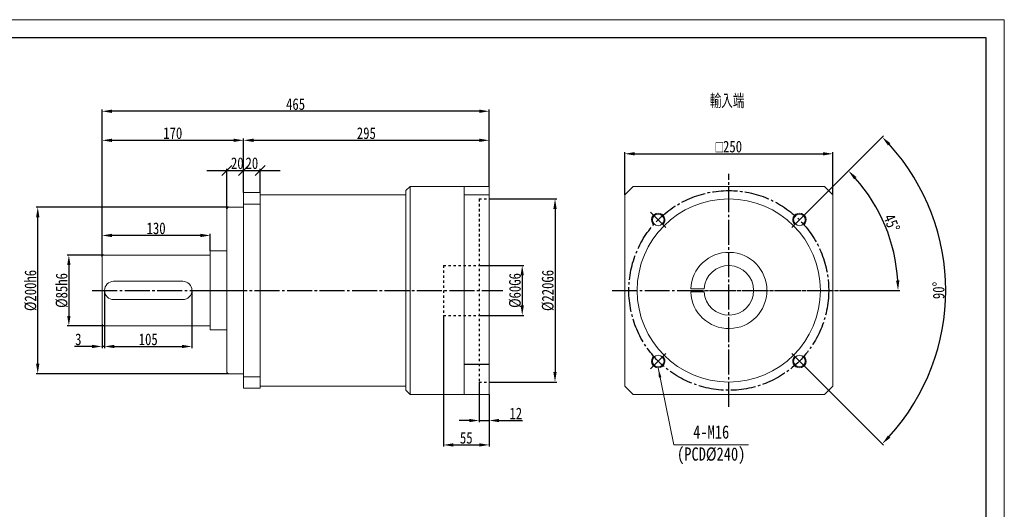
# Model space of a CAD drawing. Header units: millimetres. Extents: x 18514 to 20354, y 216 to 1517.
# Tile 3 of 3: x 19172 to 20354, y 929 to 1517. Entities that reach past the tile are written whole.
import ezdxf

# ---------------------------------------------------------------- set-up
doc = ezdxf.new("R2010")
doc.units = ezdxf.units.MM
doc.header["$PDSIZE"] = -5
doc.linetypes.add('EB_DASH', pattern=[6, 3, -3])
doc.linetypes.add('EB_DASHDOT', pattern=[39, 30, -3, 3, -3])
doc.layers.get('0').update_dxf_attribs({"lineweight": 0})
doc.layers.get('Defpoints').update_dxf_attribs({"lineweight": 18})
for name, color, linetype, lineweight in [('7标注层', 4, 'Continuous', 18), ('CAXA0', 7, 'Continuous', 70), ('CAXA0层', 7, 'Continuous', 70), ('CAXA1', 1, 'EB_DASHDOT', 25), ('CAXA3', 7, 'Continuous', 25), ('CAXA中心线层', 1, 'EB_DASHDOT', 25), ('图框_外框线', 7, 'Continuous', 18)]:
    doc.layers.add(name, color=color, linetype=linetype, lineweight=lineweight)
doc.styles.get("Standard").update_dxf_attribs({"font": 'txt', "width": 0.707})
doc.styles.add('TH_GBDIM', font='txt', dxfattribs={"width": 0.8})
doc.dimstyles.new('TH_GBDIM', dxfattribs={"dimtxt": 14, "dimasz": 12, "dimexe": 2, "dimexo": 0, "dimgap": 1.5, "dimtad": 1, "dimdec": 0, "dimzin": 0, "dimdsep": 46, "dimtxsty": 'TH_GBDIM', "dimcen": 2.5, "dimdle": 24, "dimclrd": 3, "dimclre": 3, "dimclrt": 3, "dimadec": 0, "dimazin": 0, "dimtfac": 0.714286, "dimtdec": 0, "dimtmove": 0, "dimatfit": 3, "dimfxl": 1, "dimtolj": 1, "dimarcsym": 0})

# ---------------------------------------------------------------- blocks, each defined once
blk = doc.blocks.new('*X3')
at = {"linetype": 'Continuous', "lineweight": 15}
blk.add_hatch(color=3, dxfattribs=at).paths.add_polyline_path([(-108.4, 92.5), (-104.5, 81.1), (-107.5, 80.5)], flags=0)
at = {"color": 3, "linetype": 'Continuous', "lineweight": 15}
for p, q in [((-108.4, 92.5), (-89.5, 0)), ((-89.5, 0), (0, 0)), ((0, 0), (0, 0))]:
    blk.add_line(p, q, dxfattribs=at)
blk = doc.blocks.new('_Oblique')
at = {"color": 0, "linetype": 'ByBlock', "lineweight": -2}
blk.add_line((-0.5, -0.5), (0.5, 0.5), dxfattribs=at)
blk = doc.blocks.new('*X4')
at = {"color": 3, "linetype": 'Continuous', "lineweight": -2, "transparency": 16777216}
for p, q in [((19420.4, 1289.8), (19420.4, 1338.1)), ((19440.4, 1309.3), (19440.4, 1338.1)), ((19396.4, 1336.1), (19464.4, 1336.1))]:
    blk.add_line(p, q, dxfattribs=at)
at = {"layer": 'Defpoints', "color": 0, "linetype": 'Continuous', "transparency": 16777216}
for p in [(19440.4, 1336.1), (19440.4, 1309.3), (19420.4, 1289.8)]:
    blk.add_point(p, dxfattribs=at)
at = {"color": 3, "linetype": 'Continuous', "lineweight": -2, "transparency": 16777216, "xscale": 12, "yscale": 12, "zscale": 12, "rotation": 180}
blk.add_blockref('_Oblique', (19420.4, 1336.1), dxfattribs=at)
at = {"color": 3, "linetype": 'Continuous', "lineweight": -2, "transparency": 16777216, "xscale": 12, "yscale": 12, "zscale": 12}
blk.add_blockref('_Oblique', (19440.4, 1336.1), dxfattribs=at)
at = {"color": 3, "linetype": 'Continuous', "lineweight": 15, "transparency": 16777216, "insert": (19432.9, 1344.6), "char_height": 14, "width": 28.622, "attachment_point": 5, "style": 'TH_GBDIM'}
blk.add_mtext('\\A1;20', dxfattribs=at)
blk = doc.blocks.new('*X6')
at = {"color": 3, "linetype": 'Continuous', "lineweight": -2, "transparency": 16777216}
for p, q in [((19272.4, 1234.3), (19228.6, 1234.3)), ((19230.6, 1222.3), (19230.6, 1161.3)), ((19272.4, 1149.3), (19228.6, 1149.3))]:
    blk.add_line(p, q, dxfattribs=at)
at = {"color": 3, "linetype": 'Continuous', "transparency": 16777216}
for points in [[(19228.6, 1222.3), (19232.6, 1222.3), (19230.6, 1234.3)], [(19228.6, 1161.3), (19232.6, 1161.3), (19230.6, 1149.3)]]:
    blk.add_solid(points, dxfattribs=at)
at = {"layer": 'Defpoints', "color": 0, "linetype": 'Continuous', "transparency": 16777216}
for p in [(19272.4, 1234.3), (19230.6, 1149.3), (19272.4, 1149.3)]:
    blk.add_point(p, dxfattribs=at)
at = {"color": 3, "linetype": 'Continuous', "lineweight": 15, "transparency": 16777216, "insert": (19222.1, 1191.8), "char_height": 14, "width": 77.28, "attachment_point": 5, "rotation": 90, "style": 'TH_GBDIM'}
blk.add_mtext('\\A1;%%C85h6', dxfattribs=at)
blk = doc.blocks.new('*X7')
at = {"color": 3, "linetype": 'Continuous', "lineweight": -2, "transparency": 16777216}
for p, q in [((19422.4, 1291.8), (19191.2, 1291.8)), ((19193.2, 1103.8), (19193.2, 1279.8)), ((19422.4, 1091.8), (19191.2, 1091.8))]:
    blk.add_line(p, q, dxfattribs=at)
at = {"color": 3, "linetype": 'Continuous', "transparency": 16777216}
for points in [[(19191.2, 1279.8), (19195.2, 1279.8), (19193.2, 1291.8)], [(19191.2, 1103.8), (19195.2, 1103.8), (19193.2, 1091.8)]]:
    blk.add_solid(points, dxfattribs=at)
at = {"layer": 'Defpoints', "color": 0, "linetype": 'Continuous', "transparency": 16777216}
for p in [(19193.2, 1291.8), (19422.4, 1291.8), (19422.4, 1091.8)]:
    blk.add_point(p, dxfattribs=at)
at = {"color": 3, "linetype": 'Continuous', "lineweight": 15, "transparency": 16777216, "insert": (19184.7, 1191.8), "char_height": 14, "width": 93.209, "attachment_point": 5, "rotation": 90, "style": 'TH_GBDIM'}
blk.add_mtext('\\A1;%%C200h6', dxfattribs=at)
blk = doc.blocks.new('*X8')
at = {"color": 3, "linetype": 'Continuous', "lineweight": -2, "transparency": 16777216}
for p, q in [((19723.4, 1221.8), (19777.1, 1221.8)), ((19775.1, 1209.8), (19775.1, 1173.8)), ((19723.4, 1161.8), (19777.1, 1161.8))]:
    blk.add_line(p, q, dxfattribs=at)
at = {"color": 3, "linetype": 'Continuous', "transparency": 16777216}
for points in [[(19773.1, 1209.8), (19777.1, 1209.8), (19775.1, 1221.8)], [(19773.1, 1173.8), (19777.1, 1173.8), (19775.1, 1161.8)]]:
    blk.add_solid(points, dxfattribs=at)
at = {"layer": 'Defpoints', "color": 0, "linetype": 'Continuous', "transparency": 16777216}
for p in [(19723.4, 1221.8), (19723.4, 1161.8), (19775.1, 1161.8)]:
    blk.add_point(p, dxfattribs=at)
at = {"color": 3, "linetype": 'Continuous', "lineweight": 15, "transparency": 16777216, "insert": (19766.6, 1191.8), "char_height": 14, "width": 77.28, "attachment_point": 5, "rotation": 90, "style": 'TH_GBDIM'}
blk.add_mtext('\\A1;%%C60G6', dxfattribs=at)
blk = doc.blocks.new('*X9')
at = {"color": 3, "linetype": 'Continuous', "lineweight": -2, "transparency": 16777216}
for p, q in [((19898.2, 1306.8), (19898.2, 1358)), ((19910.2, 1356), (20136.2, 1356)), ((20148.2, 1306.8), (20148.2, 1358))]:
    blk.add_line(p, q, dxfattribs=at)
at = {"color": 3, "linetype": 'Continuous', "transparency": 16777216}
for points in [[(19910.2, 1358), (19910.2, 1354), (19898.2, 1356)], [(20136.2, 1358), (20136.2, 1354), (20148.2, 1356)]]:
    blk.add_solid(points, dxfattribs=at)
at = {"layer": 'Defpoints', "color": 0, "linetype": 'Continuous', "transparency": 16777216}
for p in [(20148.2, 1356), (19898.2, 1306.8), (20148.2, 1306.8)]:
    blk.add_point(p, dxfattribs=at)
at = {"color": 3, "linetype": 'Continuous', "lineweight": 15, "transparency": 16777216, "insert": (20023.2, 1364.6), "char_height": 14, "width": 70.902, "attachment_point": 5, "style": 'TH_GBDIM'}
blk.add_mtext('\\A1;{\\fgdt|b0|i0|c134|p2;o}250', dxfattribs=at)
blk = doc.blocks.new('*X10')
at = {"color": 3, "linetype": 'Continuous', "lineweight": -2, "transparency": 16777216}
for p, q in [((19735.4, 1301.8), (19816.5, 1301.8)), ((19814.5, 1289.8), (19814.5, 1093.8)), ((19735.4, 1081.8), (19816.5, 1081.8))]:
    blk.add_line(p, q, dxfattribs=at)
at = {"color": 3, "linetype": 'Continuous', "transparency": 16777216}
for points in [[(19812.5, 1289.8), (19816.5, 1289.8), (19814.5, 1301.8)], [(19812.5, 1093.8), (19816.5, 1093.8), (19814.5, 1081.8)]]:
    blk.add_solid(points, dxfattribs=at)
at = {"layer": 'Defpoints', "color": 0, "linetype": 'Continuous', "transparency": 16777216}
for p in [(19735.4, 1301.8), (19735.4, 1081.8), (19814.5, 1081.8)]:
    blk.add_point(p, dxfattribs=at)
at = {"color": 3, "linetype": 'Continuous', "lineweight": 15, "transparency": 16777216, "insert": (19806, 1191.8), "char_height": 14, "width": 93.209, "attachment_point": 5, "rotation": 90, "style": 'TH_GBDIM'}
blk.add_mtext('\\A1;%%C220G6', dxfattribs=at)
blk = doc.blocks.new('*X12')
at = {"color": 3, "linetype": 'Continuous', "lineweight": -2, "transparency": 16777216}
for p, q in [((19270.4, 1232.3), (19270.4, 1374.2)), ((19282.4, 1372.2), (19428.4, 1372.2)), ((19440.4, 1309.3), (19440.4, 1374.2))]:
    blk.add_line(p, q, dxfattribs=at)
at = {"color": 3, "linetype": 'Continuous', "transparency": 16777216}
for points in [[(19282.4, 1374.2), (19282.4, 1370.2), (19270.4, 1372.2)], [(19428.4, 1374.2), (19428.4, 1370.2), (19440.4, 1372.2)]]:
    blk.add_solid(points, dxfattribs=at)
at = {"layer": 'Defpoints', "color": 0, "linetype": 'Continuous', "transparency": 16777216}
for p in [(19440.4, 1372.2), (19440.4, 1309.3), (19270.4, 1232.3)]:
    blk.add_point(p, dxfattribs=at)
at = {"color": 3, "linetype": 'Continuous', "lineweight": 15, "transparency": 16777216, "insert": (19355.4, 1380.7), "char_height": 14, "width": 42.56, "attachment_point": 5, "style": 'TH_GBDIM'}
blk.add_mtext('\\A1;170', dxfattribs=at)
blk = doc.blocks.new('*X13')
at = {"color": 3, "linetype": 'Continuous', "lineweight": -2, "transparency": 16777216}
for p, q in [((19270.4, 1232.3), (19270.4, 1259.9)), ((19388.4, 1257.9), (19282.4, 1257.9)), ((19400.4, 1239.3), (19400.4, 1259.9))]:
    blk.add_line(p, q, dxfattribs=at)
at = {"color": 3, "linetype": 'Continuous', "transparency": 16777216}
for points in [[(19282.4, 1259.9), (19282.4, 1255.9), (19270.4, 1257.9)], [(19388.4, 1259.9), (19388.4, 1255.9), (19400.4, 1257.9)]]:
    blk.add_solid(points, dxfattribs=at)
at = {"layer": 'Defpoints', "color": 0, "linetype": 'Continuous', "transparency": 16777216}
for p in [(19270.4, 1257.9), (19270.4, 1232.3), (19400.4, 1239.3)]:
    blk.add_point(p, dxfattribs=at)
at = {"color": 3, "linetype": 'Continuous', "lineweight": 15, "transparency": 16777216, "insert": (19335.4, 1266.4), "char_height": 14, "width": 42.56, "attachment_point": 5, "style": 'TH_GBDIM'}
blk.add_mtext('\\A1;130', dxfattribs=at)
blk = doc.blocks.new('*X14')
at = {"color": 3, "linetype": 'Continuous', "lineweight": -2, "transparency": 16777216}
for p, q in [((19440.4, 1309.3), (19440.4, 1338.1)), ((19460.4, 1309.3), (19460.4, 1338.1)), ((19416.4, 1336.1), (19484.4, 1336.1))]:
    blk.add_line(p, q, dxfattribs=at)
at = {"layer": 'Defpoints', "color": 0, "linetype": 'Continuous', "transparency": 16777216}
for p in [(19460.4, 1336.1), (19440.4, 1309.3), (19460.4, 1309.3)]:
    blk.add_point(p, dxfattribs=at)
at = {"color": 3, "linetype": 'Continuous', "lineweight": -2, "transparency": 16777216, "xscale": 12, "yscale": 12, "zscale": 12, "rotation": 180}
blk.add_blockref('_Oblique', (19440.4, 1336.1), dxfattribs=at)
at = {"color": 3, "linetype": 'Continuous', "lineweight": -2, "transparency": 16777216, "xscale": 12, "yscale": 12, "zscale": 12}
blk.add_blockref('_Oblique', (19460.4, 1336.1), dxfattribs=at)
at = {"color": 3, "linetype": 'Continuous', "lineweight": 15, "transparency": 16777216, "insert": (19450.4, 1344.6), "char_height": 14, "width": 28.622, "attachment_point": 5, "style": 'TH_GBDIM'}
blk.add_mtext('\\A1;20', dxfattribs=at)
blk = doc.blocks.new('*X15')
at = {"color": 3, "linetype": 'Continuous', "lineweight": -2, "transparency": 16777216}
for p, q in [((19723.4, 1081.8), (19723.4, 1033.5)), ((19735.4, 1066.8), (19735.4, 1033.5)), ((19711.4, 1035.5), (19699.4, 1035.5)), ((19723.4, 1035.5), (19735.4, 1035.5)), ((19747.4, 1035.5), (19775.5, 1035.5))]:
    blk.add_line(p, q, dxfattribs=at)
at = {"color": 3, "linetype": 'Continuous', "transparency": 16777216}
for points in [[(19711.4, 1037.5), (19711.4, 1033.5), (19723.4, 1035.5)], [(19747.4, 1037.5), (19747.4, 1033.5), (19735.4, 1035.5)]]:
    blk.add_solid(points, dxfattribs=at)
at = {"layer": 'Defpoints', "color": 0, "linetype": 'Continuous', "transparency": 16777216}
for p in [(19723.4, 1081.8), (19735.4, 1066.8), (19735.4, 1035.5)]:
    blk.add_point(p, dxfattribs=at)
at = {"color": 3, "linetype": 'Continuous', "lineweight": 15, "transparency": 16777216, "insert": (19767.4, 1044), "char_height": 14, "width": 26.258, "attachment_point": 5, "style": 'TH_GBDIM'}
blk.add_mtext('\\A1;12', dxfattribs=at)
blk = doc.blocks.new('*X16')
at = {"color": 3, "linetype": 'Continuous', "lineweight": -2, "transparency": 16777216}
for p, q in [((19680.4, 1161.8), (19680.4, 1004.2)), ((19735.4, 1066.8), (19735.4, 1004.2)), ((19692.4, 1006.2), (19723.4, 1006.2))]:
    blk.add_line(p, q, dxfattribs=at)
at = {"color": 3, "linetype": 'Continuous', "transparency": 16777216}
for points in [[(19692.4, 1008.2), (19692.4, 1004.2), (19680.4, 1006.2)], [(19723.4, 1008.2), (19723.4, 1004.2), (19735.4, 1006.2)]]:
    blk.add_solid(points, dxfattribs=at)
at = {"layer": 'Defpoints', "color": 0, "linetype": 'Continuous', "transparency": 16777216}
for p in [(19680.4, 1161.8), (19735.4, 1066.8), (19735.4, 1006.2)]:
    blk.add_point(p, dxfattribs=at)
at = {"color": 3, "linetype": 'Continuous', "lineweight": 15, "transparency": 16777216, "insert": (19707.9, 1014.7), "char_height": 14, "width": 28, "attachment_point": 5, "style": 'TH_GBDIM'}
blk.add_mtext('\\A1;55', dxfattribs=at)
blk = doc.blocks.new('*X17')
at = {"color": 3, "linetype": 'Continuous', "lineweight": -2, "transparency": 16777216}
for p, q in [((19440.4, 1309.3), (19440.4, 1374.2)), ((19452.4, 1372.2), (19723.4, 1372.2)), ((19735.4, 1316.8), (19735.4, 1374.2))]:
    blk.add_line(p, q, dxfattribs=at)
at = {"color": 3, "linetype": 'Continuous', "transparency": 16777216}
for points in [[(19452.4, 1374.2), (19452.4, 1370.2), (19440.4, 1372.2)], [(19723.4, 1374.2), (19723.4, 1370.2), (19735.4, 1372.2)]]:
    blk.add_solid(points, dxfattribs=at)
at = {"layer": 'Defpoints', "color": 0, "linetype": 'Continuous', "transparency": 16777216}
for p in [(19735.4, 1372.2), (19735.4, 1316.8), (19440.4, 1309.3)]:
    blk.add_point(p, dxfattribs=at)
at = {"color": 3, "linetype": 'Continuous', "lineweight": 15, "transparency": 16777216, "insert": (19587.9, 1380.7), "char_height": 14, "width": 44.178, "attachment_point": 5, "style": 'TH_GBDIM'}
blk.add_mtext('\\A1;295', dxfattribs=at)
blk = doc.blocks.new('*X18')
at = {"color": 3, "linetype": 'Continuous', "lineweight": -2, "transparency": 16777216}
for p, q in [((19270.4, 1232.3), (19270.4, 1409.1)), ((19735.4, 1316.8), (19735.4, 1409.1)), ((19723.4, 1407.1), (19282.4, 1407.1))]:
    blk.add_line(p, q, dxfattribs=at)
at = {"color": 3, "linetype": 'Continuous', "transparency": 16777216}
for points in [[(19282.4, 1409.1), (19282.4, 1405.1), (19270.4, 1407.1)], [(19723.4, 1409.1), (19723.4, 1405.1), (19735.4, 1407.1)]]:
    blk.add_solid(points, dxfattribs=at)
at = {"layer": 'Defpoints', "color": 0, "linetype": 'Continuous', "transparency": 16777216}
for p in [(19270.4, 1407.1), (19735.4, 1316.8), (19270.4, 1232.3)]:
    blk.add_point(p, dxfattribs=at)
at = {"color": 3, "linetype": 'Continuous', "lineweight": 15, "transparency": 16777216, "insert": (19502.9, 1415.6), "char_height": 14, "width": 44.676, "attachment_point": 5, "style": 'TH_GBDIM'}
blk.add_mtext('\\A1;465', dxfattribs=at)
blk = doc.blocks.new('*X19')
at = {"color": 3, "linetype": 'Continuous', "lineweight": -2, "transparency": 16777216}
for p, q in [((19273.4, 1191.8), (19273.4, 1122.5)), ((19270.4, 1151.3), (19270.4, 1122.5)), ((19258.4, 1124.5), (19237.3, 1124.5)), ((19273.4, 1124.5), (19270.4, 1124.5)), ((19285.4, 1124.5), (19297.4, 1124.5))]:
    blk.add_line(p, q, dxfattribs=at)
at = {"color": 3, "linetype": 'Continuous', "transparency": 16777216}
for points in [[(19258.4, 1126.5), (19258.4, 1122.5), (19270.4, 1124.5)], [(19285.4, 1126.5), (19285.4, 1122.5), (19273.4, 1124.5)]]:
    blk.add_solid(points, dxfattribs=at)
at = {"layer": 'Defpoints', "color": 0, "linetype": 'Continuous', "transparency": 16777216}
for p in [(19273.4, 1191.8), (19270.4, 1151.3), (19270.4, 1124.5)]:
    blk.add_point(p, dxfattribs=at)
at = {"color": 3, "linetype": 'Continuous', "lineweight": 15, "transparency": 16777216, "insert": (19241.9, 1133), "char_height": 14, "width": 12.071, "attachment_point": 5, "style": 'TH_GBDIM'}
blk.add_mtext('\\A1;3', dxfattribs=at)
blk = doc.blocks.new('*X20')
at = {"color": 3, "linetype": 'Continuous', "lineweight": -2, "transparency": 16777216}
for p, q in [((19273.4, 1191.8), (19273.4, 1122.5)), ((19378.4, 1191.8), (19378.4, 1122.5)), ((19285.4, 1124.5), (19366.4, 1124.5))]:
    blk.add_line(p, q, dxfattribs=at)
at = {"color": 3, "linetype": 'Continuous', "transparency": 16777216}
for points in [[(19285.4, 1126.5), (19285.4, 1122.5), (19273.4, 1124.5)], [(19366.4, 1126.5), (19366.4, 1122.5), (19378.4, 1124.5)]]:
    blk.add_solid(points, dxfattribs=at)
at = {"layer": 'Defpoints', "color": 0, "linetype": 'Continuous', "transparency": 16777216}
for p in [(19273.4, 1191.8), (19378.4, 1191.8), (19378.4, 1124.5)]:
    blk.add_point(p, dxfattribs=at)
at = {"color": 3, "linetype": 'Continuous', "lineweight": 15, "transparency": 16777216, "insert": (19325.9, 1133), "char_height": 14, "width": 42.187, "attachment_point": 5, "style": 'TH_GBDIM'}
blk.add_mtext('\\A1;105', dxfattribs=at)
blk = doc.blocks.new('*X21')
at = {"color": 3, "linetype": 'Continuous', "lineweight": -2, "transparency": 16777216}
for p, q in [((20117.3, 1285.8), (20168.4, 1336.9)), ((20163.2, 1191.8), (20228.5, 1191.8))]:
    blk.add_line(p, q, dxfattribs=at)
blk.add_arc((20023.2, 1191.8), 203.3, 3.3833, 41.6167, dxfattribs=at)
at = {"color": 3, "linetype": 'Continuous', "transparency": 16777216}
for points in [[(20173.7, 1325.4), (20176.6, 1328.1), (20167, 1335.5)], [(20228.1, 1203.8), (20224.1, 1203.7), (20226.5, 1191.8)]]:
    blk.add_solid(points, dxfattribs=at)
at = {"layer": 'Defpoints', "color": 0, "linetype": 'Continuous', "transparency": 16777216}
for p in [(20117.3, 1285.8), (20098.9, 1267.4), (20219.6, 1244.4), (19883.2, 1191.8), (20163.2, 1191.8)]:
    blk.add_point(p, dxfattribs=at)
at = {"color": 3, "linetype": 'Continuous', "lineweight": 15, "transparency": 16777216, "insert": (20218.9, 1272.8), "char_height": 14, "width": 43.21, "attachment_point": 5, "rotation": 292.5, "style": 'TH_GBDIM'}
blk.add_mtext('\\A1;45°', dxfattribs=at)
blk = doc.blocks.new('*X22')
at = {"color": 3, "linetype": 'Continuous', "lineweight": -2, "transparency": 16777216}
for p, q in [((20117.3, 1285.8), (20208.9, 1377.5)), ((20117.3, 1097.7), (20208.9, 1006.1))]:
    blk.add_line(p, q, dxfattribs=at)
blk.add_arc((20023.2, 1191.8), 260.6, 317.6384, 42.3616, dxfattribs=at)
at = {"color": 3, "linetype": 'Continuous', "transparency": 16777216}
for points in [[(20214.4, 1366), (20217.2, 1368.8), (20207.5, 1376.1)], [(20217.2, 1014.8), (20214.4, 1017.6), (20207.5, 1007.5)]]:
    blk.add_solid(points, dxfattribs=at)
at = {"layer": 'Defpoints', "color": 0, "linetype": 'Continuous', "transparency": 16777216}
for p in [(20117.3, 1285.8), (20098.9, 1267.4), (20275, 1124.3), (20098.9, 1116.1), (20117.3, 1097.7)]:
    blk.add_point(p, dxfattribs=at)
at = {"color": 3, "linetype": 'Continuous', "lineweight": 15, "transparency": 16777216, "insert": (20275.3, 1191.8), "char_height": 14, "width": 42.062, "attachment_point": 5, "rotation": 90, "style": 'TH_GBDIM'}
blk.add_mtext('\\A1;90°', dxfattribs=at)

msp = doc.modelspace()

# ---------------------------------------------------------------- linework, layer by layer
at = {"color": 7, "linetype": 'Continuous', "lineweight": 15}
for p, q in [((19640.4, 1316.8), (19635.4, 1311.8)), ((19640.4, 1316.8), (19705.4, 1316.8)), ((19640.4, 1316.8), (19640.4, 1066.8)), ((19705.4, 1316.8), (19735.4, 1316.8)), ((19705.4, 1316.8), (19705.4, 1289.3)), ((19735.4, 1316.8), (19735.4, 1066.8)), ((19908.2, 1316.8), (19898.2, 1306.8)), ((20138.2, 1316.8), (19908.2, 1316.8)), ((20138.2, 1316.8), (20148.2, 1306.8)), ((19440.4, 1309.3), (19460.4, 1309.3)), ((19440.4, 1309.3), (19440.4, 1291.8)), ((19460.4, 1076.8), (19460.4, 1309.3)), ((19460.4, 1306.8), (19635.4, 1306.8)), ((19635.4, 1311.8), (19635.4, 1071.8)), ((19705.4, 1066.8), (19705.4, 1309.3)), ((19705.4, 1306.8), (19735.4, 1306.8)), ((19898.2, 1306.8), (19898.2, 1076.8)), ((20148.2, 1076.8), (20148.2, 1306.8)), ((19420.4, 1289.8), (19420.4, 1238.2)), ((19422.4, 1291.8), (19440.4, 1291.8)), ((19440.4, 1295.3), (19460.4, 1295.3)), ((19440.4, 1074.3), (19440.4, 1291.8)), ((19420.4, 1238.2), (19420.4, 1256.8)), ((19420.4, 1247.5), (19420.4, 1093.8)), ((19270.4, 1232.3), (19270.4, 1151.3)), ((19272.4, 1234.3), (19400.4, 1234.3)), ((19400.4, 1144.3), (19400.4, 1239.3)), ((19400.4, 1239.3), (19420.4, 1239.3)), ((19284.4, 1202.8), (19367.4, 1202.8)), ((19977.5, 1193.6), (19993.5, 1193.6)), ((19977.5, 1190), (19993.5, 1190)), ((19284.4, 1180.8), (19367.4, 1180.8)), ((19272.4, 1149.3), (19400.4, 1149.3)), ((19400.4, 1144.3), (19420.4, 1144.3)), ((19420.4, 1131.8), (19420.4, 1145.4)), ((19422.4, 1091.8), (19440.4, 1091.8)), ((19440.4, 1088.2), (19460.4, 1088.2)), ((19460.4, 1076.8), (19635.4, 1076.8)), ((19460.4, 1076.8), (19460.4, 1074.3)), ((19898.2, 1076.8), (19908.2, 1066.8)), ((20148.2, 1076.8), (20138.2, 1066.8)), ((19440.4, 1074.3), (19460.4, 1074.3)), ((19640.4, 1066.8), (19635.4, 1071.8)), ((19640.4, 1066.8), (19705.4, 1066.8)), ((19705.4, 1066.8), (19735.4, 1066.8)), ((19908.2, 1066.8), (20138.2, 1066.8))]:
    msp.add_line(p, q, dxfattribs=at)
for centre, radius in [((20023.2, 1191.8), 110), ((19938.4, 1276.6), 7), ((20108.1, 1276.6), 7), ((19938.4, 1106.9), 7), ((20108.1, 1106.9), 7)]:
    msp.add_circle(centre, radius, dxfattribs=at)
for centre, radius, start, end in [((19422.4, 1289.8), 2, 90, 180), ((19272.4, 1232.3), 2, 90, 180), ((20023.2, 1191.8), 45.8, 182.2924, 177.7076), ((20023.2, 1191.8), 29.8, 183.5281, 176.4719), ((19284.4, 1191.8), 11, 90, 270), ((19367.4, 1191.8), 11, 270, 90), ((19272.4, 1151.3), 2, 180, 270), ((19422.4, 1093.8), 2, 180, 270)]:
    msp.add_arc(centre, radius, start, end, dxfattribs=at)
at = {"layer": '7标注层'}
for centre, start, end in [((19938.4, 1276.6), 315, 226.9102), ((20108.1, 1276.6), 313.0898, 225), ((19938.4, 1106.9), 133.0898, 45), ((20108.1, 1106.9), 135, 46.9102)]:
    msp.add_arc(centre, 8, start, end, dxfattribs=at)
at = {"layer": 'CAXA0层', "color": 6, "linetype": 'EB_DASH', "lineweight": 25}
for p, q in [((19723.4, 1301.8), (19735.4, 1301.8)), ((19723.4, 1301.8), (19723.4, 1081.8)), ((19680.4, 1221.8), (19680.4, 1161.8)), ((19680.4, 1221.8), (19723.4, 1221.8)), ((19680.4, 1161.8), (19723.4, 1161.8)), ((19714.4, 1161.8), (19714.4, 1161.6)), ((19723.4, 1081.8), (19735.4, 1081.8))]:
    msp.add_line(p, q, dxfattribs=at)
at = {"layer": 'CAXA1', "linetype": 'EB_DASHDOT', "lineweight": 25}
for p, q in [((20023.2, 1051.8), (20023.2, 1331.8)), ((19883.2, 1191.8), (20163.2, 1191.8))]:
    msp.add_line(p, q, dxfattribs=at)
at = {"layer": 'CAXA3', "linetype": 'Continuous', "lineweight": 25}
msp.add_line((19735.4, 1102.8), (19705.4, 1102.8), dxfattribs=at)
at = {"layer": 'CAXA中心线层', "linetype": 'EB_DASHDOT', "lineweight": 25}
for p, q in [((19929.2, 1285.8), (19947.6, 1267.4)), ((20117.3, 1285.8), (20098.9, 1267.4)), ((19258.7, 1191.8), (19751.9, 1191.8)), ((19400.4, 1191.8), (19433.4, 1191.8)), ((19963, 1191.8), (20163.2, 1191.8)), ((19929.2, 1097.7), (19947.6, 1116.1)), ((20117.3, 1097.7), (20098.9, 1116.1))]:
    msp.add_line(p, q, dxfattribs=at)
msp.add_circle((20023.2, 1191.8), 120, dxfattribs=at)
at = {"layer": '图框_外框线', "color": 3}
msp.add_lwpolyline([(18514.3, 216.1), (20354.1, 216.1), (20354.1, 1517.1), (18514.3, 1517.1)], close=True, dxfattribs=at)
at = {"layer": '图框_外框线', "color": 3, "lineweight": 25}
msp.add_lwpolyline([(18623.8, 238), (20332.2, 238), (20332.2, 1495.2), (18623.8, 1495.2)], close=True, dxfattribs=at)

# ---------------------------------------------------------------- block references
at = {"color": 7, "linetype": 'Continuous', "lineweight": 15}
msp.add_blockref('*X3', (20046.8, 1006.4), dxfattribs=at)

# ---------------------------------------------------------------- texts
at = {"color": 3, "insert": (20021.2, 1419.1), "char_height": 15, "width": 87.904, "attachment_point": 5}
msp.add_mtext('輸入端', dxfattribs=at)
at = {"layer": 'CAXA0', "color": 3, "linetype": 'Continuous', "insert": (20002.1, 1006.4), "char_height": 15.909, "width": 147.071, "attachment_point": 5, "style": 'TH_GBDIM'}
msp.add_mtext('4-M16\\P(PCD%%C240)', dxfattribs=at)

# ---------------------------------------------------------------- dimensions: what is measured, and where the dimension line sits
at = {"color": 7, "linetype": 'Continuous', "lineweight": 15}
for base, p1, p2, override, picture, middle in [((19270.4, 1407.1), (19735.4, 1316.8), (19270.4, 1232.3), {"dimsah": 1, "dimtzin": 0}, '*X18', (19502.9, 1415.6)), ((19440.4, 1372.2), (19270.4, 1232.3), (19440.4, 1309.3), {"dimsah": 1, "dimtzin": 0}, '*X12', (19355.4, 1380.7)), ((19735.4, 1372.2), (19440.4, 1309.3), (19735.4, 1316.8), {"dimsah": 1, "dimtzin": 0}, '*X17', (19587.9, 1380.7)), ((19460.4, 1336.1), (19440.4, 1309.3), (19460.4, 1309.3), {"dimblk": 'Oblique', "dimsah": 1, "dimtzin": 0}, '*X14', (19450.4, 1344.6)), ((19270.4, 1257.9), (19400.4, 1239.3), (19270.4, 1232.3), {"dimsah": 1, "dimtzin": 0}, '*X13', (19335.4, 1266.4)), ((19270.4, 1124.5), (19273.4, 1191.8), (19270.4, 1151.3), {"dimsah": 1, "dimtzin": 0}, '*X19', (19241.9, 1133)), ((19378.4, 1124.5), (19273.4, 1191.8), (19378.4, 1191.8), {"dimsah": 1, "dimtzin": 0}, '*X20', (19325.9, 1133)), ((19735.4, 1006.2), (19680.4, 1161.8), (19735.4, 1066.8), {"dimsah": 1, "dimtzin": 0}, '*X16', (19707.9, 1014.7)), ((19735.4, 1035.5), (19723.4, 1081.8), (19735.4, 1066.8), {"dimsah": 1, "dimtzin": 0}, '*X15', (19767.4, 1044))]:
    dim = msp.add_linear_dim(base=base, p1=p1, p2=p2, dimstyle='TH_GBDIM', override=override, dxfattribs=at)
    dim.commit()
    dim.dimension.update_dxf_attribs({"geometry": picture, "text_midpoint": middle})
dim = msp.add_linear_dim(base=(20148.2, 1356), p1=(19898.2, 1306.8), p2=(20148.2, 1306.8), text='{\\fgdt|b0|i0|c134|p2;o}<>', dimstyle='TH_GBDIM', override={"dimsah": 1, "dimtzin": 0}, dxfattribs=at)
dim.commit()
dim.dimension.update_dxf_attribs({"geometry": '*X9', "text_midpoint": (20023.2, 1364.6)})
for base, line1, line2, picture, middle in [((20275, 1124.3), ((20117.3, 1285.8), (20098.9, 1267.4)), ((20117.3, 1097.7), (20098.9, 1116.1)), '*X22', (20275.3, 1191.8)), ((20219.6, 1244.4), ((19883.2, 1191.8), (20163.2, 1191.8)), ((20117.3, 1285.8), (20098.9, 1267.4)), '*X21', (20218.9, 1272.8))]:
    dim = msp.add_angular_dim_2l(base=base, line1=line1, line2=line2, dimstyle='TH_GBDIM', override={"dimtad": 1, "dimtih": 0, "dimtoh": 0, "dimsah": 1, "dimtzin": 0}, dxfattribs=at)
    dim.commit()
    dim.dimension.update_dxf_attribs({"geometry": picture, "text_midpoint": middle})
dim = msp.add_linear_dim(base=(19440.4, 1336.1), p1=(19420.4, 1289.8), p2=(19440.4, 1309.3), angle=0, dimstyle='TH_GBDIM', override={"dimblk": 'Oblique', "dimsah": 1, "dimtzin": 0}, dxfattribs=at)
dim.commit()
dim.dimension.update_dxf_attribs({"geometry": '*X4', "text_midpoint": (19432.9, 1336.1), "dimtype": 160})
for base, p1, p2, angle, text, picture, middle in [((19814.5, 1081.8), (19735.4, 1301.8), (19735.4, 1081.8), 270, '%%C<>G6', '*X10', (19806, 1191.8)), ((19193.2, 1291.8), (19422.4, 1091.8), (19422.4, 1291.8), 90, '%%C<>h6', '*X7', (19184.7, 1191.8)), ((19230.6, 1149.3), (19272.4, 1234.3), (19272.4, 1149.3), 270, '%%C<>h6', '*X6', (19222.1, 1191.8)), ((19775.1, 1161.8), (19723.4, 1221.8), (19723.4, 1161.8), 270, '%%C<>G6', '*X8', (19766.6, 1191.8))]:
    dim = msp.add_linear_dim(base=base, p1=p1, p2=p2, angle=angle, text=text, dimstyle='TH_GBDIM', override={"dimsah": 1, "dimtzin": 0}, dxfattribs=at)
    dim.commit()
    dim.dimension.update_dxf_attribs({"geometry": picture, "text_midpoint": middle})

doc.saveas('drawing.dxf')
